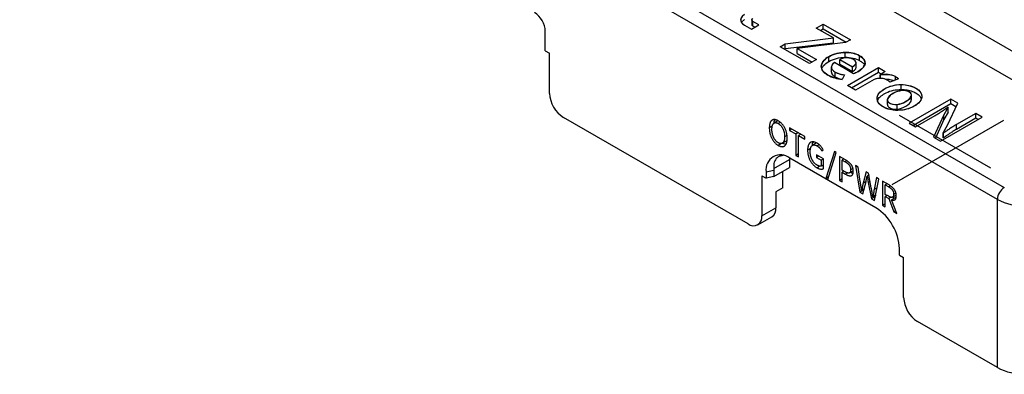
# Model space of a CAD drawing. Header units: millimetres. Extents: x 42 to 240, y 102 to 290.
# Tile 6 of 10: x 162 to 212, y 155 to 173. Entities that reach past the tile are written whole.
import ezdxf

# ---------------------------------------------------------------- set-up
doc = ezdxf.new("R2010")
doc.units = ezdxf.units.MM

msp = doc.modelspace()

# ---------------------------------------------------------------- linework, layer by layer
at = {"color": 7, "linetype": 'Continuous', "lineweight": 25}
for p, q in [((167.7812, 197.8742), (219.6828, 167.912)), ((218.41, 167.1772), (166.5084, 197.1394)), ((162.6193, 193.6697), (212.3996, 164.9321)), ((212.0461, 164.3197), (162.2658, 193.0573)), ((199.165, 173.4945), (199.0147, 173.357)), ((199.5485, 173.4734), (199.5485, 173.2284)), ((199.165, 173.2073), (199.5248, 172.9996)), ((199.5248, 172.9996), (199.9082, 173.221)), ((199.9082, 173.221), (199.6033, 173.397)), ((199.6033, 173.152), (199.6033, 173.397)), ((199.6961, 173.0985), (199.6033, 173.152)), ((202.8255, 173.0575), (203.1726, 173.2579)), ((203.706, 172.5492), (202.8255, 173.0575)), ((203.0376, 172.935), (203.1726, 173.0129)), ((203.1726, 173.2579), (204.564, 172.4546)), ((203.1726, 173.0129), (203.1726, 173.2579)), ((203.1726, 173.0129), (204.3518, 172.3322)), ((189.0298, 171.8934), (189.0298, 172.8872)), ((201.2422, 172.251), (203.706, 172.5492)), ((203.706, 172.3042), (203.706, 172.5492)), ((200.991, 172.106), (201.2422, 172.251)), ((202.4868, 171.2425), (200.991, 172.106)), ((201.2031, 171.9835), (201.2422, 172.006)), ((201.2422, 172.006), (203.706, 172.3042)), ((201.2422, 172.006), (201.2422, 172.251)), ((204.3156, 172.3113), (201.8546, 172.0115)), ((201.8546, 172.0115), (202.8367, 171.4445)), ((201.8546, 171.7665), (201.8546, 172.0115)), ((204.564, 172.4546), (204.3156, 172.3113)), ((189.0298, 171.891), (189.2419, 171.7685)), ((189.2419, 169.7272), (189.2419, 171.7685)), ((201.8546, 171.7665), (202.6246, 171.322)), ((203.4605, 171.3446), (203.4605, 171.5895)), ((204.2959, 171.5661), (204.2959, 171.8111)), ((205.0296, 171.4), (205.0296, 171.6449)), ((202.8367, 171.4445), (202.4868, 171.2425)), ((203.589, 171.0564), (203.589, 170.8115)), ((204.7248, 170.7293), (203.7512, 171.2914)), ((204.0193, 171.4527), (204.6628, 171.0812)), ((204.0193, 171.2077), (204.0193, 171.4527)), ((204.0193, 171.2077), (204.6628, 170.8362)), ((204.4116, 170.1313), (205.992, 171.0437)), ((204.6628, 170.8362), (204.6628, 171.0812)), ((204.8514, 171.0455), (204.8514, 171.2905)), ((205.992, 171.0437), (206.3307, 170.8482)), ((205.992, 170.7988), (205.992, 171.0437)), ((203.7935, 170.5658), (203.7935, 170.8107)), ((204.2592, 170.669), (204.1463, 170.4409)), ((204.6237, 170.0089), (205.992, 170.7988)), ((205.992, 170.7988), (206.1399, 170.7134)), ((206.3307, 170.8482), (206.0795, 170.6706)), ((206.0795, 170.6706), (206.0908, 170.6641)), ((206.0795, 170.4833), (206.0795, 170.6706)), ((206.0908, 170.4841), (206.0908, 170.6641)), ((207.0109, 170.4621), (206.579, 170.2975)), ((204.8236, 169.8935), (204.4116, 170.1313)), ((205.7662, 170.4376), (204.8236, 169.8935)), ((207.1435, 169.9288), (207.1435, 170.1737)), ((207.6628, 169.3324), (207.6628, 169.5774)), ((207.6728, 169.3884), (207.6728, 169.6334)), ((206.4431, 169.3992), (206.4431, 169.1542)), ((206.9487, 168.9202), (206.9487, 169.1652)), ((209.682, 169.4322), (207.5607, 168.2076)), ((207.6628, 169.3324), (207.6661, 169.3886)), ((209.682, 169.1872), (207.7729, 168.0851)), ((209.5454, 169.0181), (209.3285, 168.631)), ((209.5035, 168.098), (210.028, 169.2325)), ((209.5303, 169.0263), (209.5454, 169.0181)), ((209.5454, 168.7732), (209.5454, 169.0181)), ((210.028, 169.2325), (209.682, 169.4322)), ((209.682, 169.1872), (209.682, 169.4322)), ((209.9386, 169.0391), (209.682, 169.1872)), ((199.3535, 163.0733), (189.949, 168.5024)), ((207.8801, 168.0232), (208.8802, 168.6006)), ((209.3285, 168.631), (208.7982, 167.4932)), ((209.1441, 167.2935), (211.2654, 168.5181)), ((209.5454, 168.7732), (209.3285, 168.3861)), ((209.3285, 168.3861), (209.3285, 168.631)), ((210.9461, 168.7025), (209.9572, 168.1317)), ((210.9461, 168.4575), (209.9572, 167.8867)), ((211.2654, 168.5181), (210.9461, 168.7025)), ((210.9461, 168.4575), (210.9461, 168.7025)), ((211.0533, 168.3956), (210.9461, 168.4575)), ((200.5846, 168.053), (200.4334, 167.9657)), ((200.8928, 168.3368), (200.6807, 168.2144)), ((200.9894, 168.2475), (200.89, 168.19)), ((202.247, 167.5265), (201.4694, 167.9754)), ((201.4694, 167.9754), (201.4694, 167.8405)), ((207.5607, 168.2076), (207.8801, 168.0232)), ((209.3285, 168.3861), (208.8882, 167.4412)), ((209.2807, 167.7076), (209.5035, 168.098)), ((209.9572, 167.8867), (209.9572, 168.1317)), ((201.3297, 167.5826), (201.2133, 167.5154)), ((201.5862, 167.908), (201.4694, 167.8405)), ((201.4694, 167.8405), (201.7918, 167.6544)), ((201.9086, 167.7218), (201.7918, 167.6544)), ((201.7918, 167.6544), (201.7918, 166.5659)), ((202.0414, 167.6452), (201.9246, 167.5777)), ((201.9246, 166.4893), (201.9246, 167.5777)), ((201.9246, 167.5777), (202.247, 167.3916)), ((202.0039, 167.6668), (202.0039, 167.6235)), ((202.247, 167.3916), (202.247, 167.5265)), ((208.7982, 167.4932), (209.1441, 167.2935)), ((209.295, 167.6994), (209.2807, 167.7076)), ((209.2807, 167.4626), (209.2807, 167.7076)), ((209.295, 167.4544), (209.2807, 167.4626)), ((209.295, 167.4544), (209.295, 167.6994)), ((200.89, 167.2076), (200.89, 167.2078)), ((201.0597, 167.1699), (200.89, 167.072)), ((200.89, 167.072), (200.89, 167.072)), ((201.0959, 167.1854), (201.308, 167.3078)), ((201.1021, 167.1945), (201.2825, 167.1411)), ((202.8443, 167.1987), (202.6322, 167.0762)), ((202.9729, 167.1034), (202.8726, 167.0455)), ((201.9246, 166.6426), (201.7918, 166.5659)), ((201.7918, 166.5659), (201.9246, 166.4893)), ((202.5369, 166.9217), (202.3833, 166.833)), ((203.1886, 166.3928), (202.8419, 166.593)), ((202.8419, 166.593), (202.8419, 166.4581)), ((202.9588, 166.5255), (202.8419, 166.4581)), ((202.8419, 166.4581), (203.0693, 166.3268)), ((203.1044, 166.7964), (203.1746, 166.8547)), ((203.75, 166.769), (203.3126, 165.393)), ((203.4103, 165.3366), (203.8463, 166.7134)), ((203.8463, 166.7134), (203.75, 166.769)), ((204.3109, 166.3363), (204.0106, 166.5099)), ((204.0106, 166.5099), (204.0106, 165.285)), ((200.6667, 165.8975), (201.4606, 166.3559)), ((201.4627, 166.4282), (201.4606, 166.3559)), ((201.4606, 166.3559), (201.4606, 165.9394)), ((205.8589, 163.8905), (201.4748, 166.4213)), ((203.0104, 166.0205), (202.8609, 165.9342)), ((203.0106, 166.0205), (202.861, 165.9342)), ((203.1861, 166.3943), (203.0693, 166.3268)), ((203.0693, 166.3268), (203.0693, 166.0188)), ((203.1885, 166.0876), (203.0693, 166.0188)), ((203.111, 166.0428), (203.1885, 166.0146)), ((203.1884, 165.8873), (203.1886, 166.3928)), ((204.2357, 166.3797), (204.1434, 166.3264)), ((204.1434, 166.3264), (204.2951, 166.2389)), ((204.1434, 165.8121), (204.1434, 166.3264)), ((204.2227, 166.3872), (204.2227, 166.3722)), ((204.9563, 165.9639), (204.8175, 166.0441)), ((204.8175, 166.0441), (205.0432, 164.689)), ((205.0677, 165.2314), (204.9563, 165.9639)), ((200.0606, 165.523), (200.2727, 165.4005)), ((200.0606, 165.523), (200.0606, 163.4817)), ((200.2727, 165.7272), (200.6728, 165.8112)), ((200.2727, 165.7272), (200.2727, 165.4005)), ((200.6728, 165.4846), (200.2727, 165.4005)), ((200.6728, 165.4846), (201.4606, 165.9394)), ((200.6728, 165.8112), (200.6728, 165.4846)), ((201.1213, 164.9105), (201.1213, 165.7435)), ((202.8609, 165.9342), (202.861, 165.9342)), ((203.454, 165.4746), (203.3126, 165.393)), ((204.3008, 165.7212), (204.1434, 165.8121)), ((204.2359, 165.7587), (204.1434, 165.7053)), ((204.1434, 165.2084), (204.1434, 165.7053)), ((204.1434, 165.7053), (204.3182, 165.6044)), ((204.2227, 165.7663), (204.2227, 165.7511)), ((204.5185, 165.671), (204.7054, 165.7789)), ((204.6901, 165.8968), (204.5752, 165.8304)), ((205.3586, 165.7317), (205.2124, 165.148)), ((205.4801, 165.6615), (205.3586, 165.7317)), ((205.5019, 165.551), (205.4133, 165.4999)), ((205.4133, 165.4999), (205.4193, 165.4967)), ((205.5031, 165.545), (205.4193, 165.4967)), ((205.6289, 164.9074), (205.4801, 165.6615)), ((205.4988, 165.5669), (205.4936, 165.5462)), ((203.3126, 165.393), (203.4103, 165.3366)), ((204.1434, 165.3617), (204.0106, 165.285)), ((204.0106, 165.285), (204.1434, 165.2084)), ((205.2023, 164.5971), (205.36, 165.2406)), ((205.3579, 165.232), (205.2124, 165.148)), ((205.5641, 165.2359), (205.4713, 165.1823)), ((205.4713, 165.1823), (205.632, 164.349)), ((205.8837, 165.4285), (205.7723, 164.8248)), ((205.7926, 164.2563), (206.0126, 165.3541)), ((206.0126, 165.3541), (205.8837, 165.4285)), ((206.5318, 165.0542), (206.2025, 165.2445)), ((206.2025, 165.2445), (206.2025, 164.0197)), ((206.4276, 165.1144), (206.3353, 165.0611)), ((206.3353, 164.5777), (206.3353, 165.0611)), ((206.3353, 165.0611), (206.5119, 164.9592)), ((206.4147, 165.1219), (206.4147, 165.1069)), ((201.1213, 164.9105), (200.7677, 164.7064)), ((200.7677, 164.7064), (200.7677, 163.8899)), ((205.2547, 164.8111), (205.0432, 164.689)), ((205.0432, 164.689), (205.2023, 164.5971)), ((205.1356, 164.789), (205.13, 164.7922)), ((205.2681, 164.8655), (205.1356, 164.789)), ((205.2482, 164.854), (205.2551, 164.8126)), ((205.8346, 164.466), (205.632, 164.349)), ((205.7115, 164.4565), (205.7043, 164.4606)), ((205.8486, 164.5356), (205.7115, 164.4565)), ((205.8334, 164.5269), (205.84, 164.4929)), ((206.5118, 164.4759), (206.3353, 164.5777)), ((206.4278, 164.5244), (206.3353, 164.471)), ((206.3353, 163.943), (206.3353, 164.471)), ((206.3353, 164.471), (206.5248, 164.3616)), ((206.4147, 164.5319), (206.4147, 164.5168)), ((206.7134, 164.4339), (206.8961, 164.5394)), ((206.7483, 164.4541), (206.7814, 164.3665)), ((206.8807, 164.6445), (206.7671, 164.5789)), ((205.632, 164.349), (205.7926, 164.2563)), ((206.3353, 164.0963), (206.2025, 164.0197)), ((206.2025, 164.0197), (206.3353, 163.943)), ((206.6464, 164.4318), (206.5248, 164.3616)), ((206.5248, 164.3616), (206.7803, 163.6861)), ((206.8733, 164.4196), (206.6611, 164.2971)), ((206.9321, 163.5985), (206.6611, 164.2971)), ((212.0461, 155.7461), (212.0461, 164.3197)), ((200.0606, 163.4817), (200.7677, 163.8899)), ((206.8765, 163.7417), (206.7803, 163.6861)), ((206.7803, 163.6861), (206.9321, 163.5985)), ((199.8535, 163.0238), (200.5606, 163.432)), ((207.061, 161.4818), (207.061, 161.8084)), ((207.061, 161.4818), (207.2731, 161.3593)), ((207.2731, 159.318), (207.2731, 161.3593)), ((212.0461, 155.7461), (207.9802, 158.0932))]:
    msp.add_line(p, q, dxfattribs=at)
at = {"color": 7, "linetype": 'Continuous'}
for p, q in [((199.165, 173.2073), (199.5248, 172.9996)), ((199.5248, 172.9996), (199.9082, 173.221)), ((199.9082, 173.221), (199.6033, 173.397)), ((202.8255, 173.0575), (203.1726, 173.2579)), ((203.706, 172.5492), (202.8255, 173.0575)), ((203.1726, 173.2579), (204.564, 172.4546)), ((201.2422, 172.251), (203.706, 172.5492)), ((200.991, 172.106), (201.2422, 172.251)), ((202.4868, 171.2425), (200.991, 172.106)), ((204.3156, 172.3113), (201.8546, 172.0115)), ((201.8546, 172.0115), (202.8367, 171.4445)), ((204.564, 172.4546), (204.3156, 172.3113)), ((202.8367, 171.4445), (202.4868, 171.2425)), ((204.7248, 170.7293), (203.7512, 171.2914)), ((204.0193, 171.4527), (204.6628, 171.0812)), ((204.4116, 170.1313), (205.992, 171.0437)), ((205.992, 171.0437), (206.3307, 170.8482)), ((204.2592, 170.669), (204.1463, 170.4409)), ((206.3307, 170.8482), (206.0795, 170.6706)), ((206.0795, 170.6706), (206.0908, 170.6641)), ((207.0109, 170.4621), (206.579, 170.2975)), ((204.8236, 169.8935), (204.4116, 170.1313)), ((205.7662, 170.4376), (204.8236, 169.8935)), ((207.0431, 168.6122), (211.6958, 165.9262)), ((212.3585, 168.3454), (206.6678, 165.0602))]:
    msp.add_line(p, q, dxfattribs=at)
at = {"color": 8, "linetype": 'Continuous', "lineweight": 25}
for p, q in [((206.8585, 170.404), (206.8585, 170.5892)), ((204.3831, 166.2896), (204.2951, 166.2389)), ((204.438, 165.6735), (204.3182, 165.6044)), ((206.5996, 165.0098), (206.5119, 164.9592)), ((205.9241, 164.9124), (205.7723, 164.8248))]:
    msp.add_line(p, q, dxfattribs=at)
at = {"color": 7, "linetype": 'Continuous', "flags": 128}
for points in [[(199.1649, 173.7395), (199.049, 173.6488), (198.9863, 173.5462), (198.9768, 173.4387), (199.0067, 173.3556), (199.0694, 173.2773), (199.165, 173.2073)], [(199.6033, 173.397), (199.5591, 173.4375), (199.5493, 173.4833), (199.5657, 173.5186), (199.6033, 173.5497)], [(203.7512, 171.2914), (203.6481, 171.1964), (203.5959, 171.1039), (203.5947, 171.0138), (203.6295, 170.9446), (203.6958, 170.877), (203.7935, 170.8107)], [(204.6627, 171.0812), (204.7708, 171.1556), (204.8336, 171.2279), (204.8511, 171.2983), (204.8138, 171.3785), (204.7136, 171.4559)], [(203.7935, 170.8107), (203.818, 170.7971), (203.8435, 170.7841), (203.8699, 170.7717), (203.8972, 170.7599), (203.9255, 170.7487), (203.9547, 170.738), (203.9848, 170.728), (204.0158, 170.7185), (204.0478, 170.7097), (204.0807, 170.7014), (204.1146, 170.6937), (204.1493, 170.6867), (204.185, 170.6802), (204.2216, 170.6743), (204.2592, 170.669)], [(204.9337, 170.827), (204.807, 170.761), (204.7248, 170.7293)], [(206.8584, 170.5892), (206.9577, 170.5196), (207.0109, 170.4621)], [(205.9186, 169.4666), (205.9386, 169.5844), (205.9959, 169.697), (206.0906, 169.8044), (206.2228, 169.9065), (206.3895, 170.0018), (206.6262, 170.0967), (206.8776, 170.154), (207.1435, 170.1737)], [(206.579, 170.2975), (206.5092, 170.3615), (206.4408, 170.4067)], [(207.1435, 170.1737), (207.376, 170.1603), (207.5899, 170.1183), (207.7853, 170.0477), (207.9592, 169.9501), (208.0935, 169.8333), (208.1735, 169.7047), (208.199, 169.5644)], [(206.9741, 168.8573), (206.7405, 168.8713), (206.5263, 168.9135), (206.3316, 168.9837), (206.159, 169.0805), (206.0255, 169.1969), (205.9453, 169.3256), (205.9186, 169.4666)], [(208.199, 169.5644), (208.1788, 169.4464), (208.1206, 169.3333), (208.0244, 169.2251), (207.8903, 169.1219), (207.7238, 169.0267), (207.4894, 168.9332), (207.2396, 168.8767), (206.9741, 168.8573)], [(207.6628, 169.5774), (207.6721, 169.6473), (207.6496, 169.7111), (207.5953, 169.7688), (207.511, 169.8192), (207.4077, 169.8544), (207.2927, 169.8694), (207.1661, 169.8642)], [(206.452, 169.452), (206.444, 169.3828), (206.4674, 169.3196), (206.5223, 169.2622), (206.6066, 169.2118), (206.7095, 169.1763), (206.8235, 169.1608), (206.9487, 169.1652)]]:
    msp.add_lwpolyline(points, dxfattribs=at)
at = {"color": 7, "linetype": 'Continuous', "lineweight": 25}
for centre, radius, start, end in [((187.8169, 172.832), 1.2141, 2.60548, 57.39452), ((190.7771, 169.797), 1.5368, 182.60548, 237.39452), ((201.0056, 165.846), 0.7424, 50.79671, 189.21404), ((212.8137, 164.2848), 0.7684, 122.60548, 177.39452), ((213.4603, 167.0342), 3.0607, 242.48054, 297.51946), ((199.6295, 163.4117), 0.4367, 230.79671, 9.21404), ((200.292, 163.8293), 0.4795, 304.05635, 7.25583), ((204.4511, 161.6896), 2.6126, 2.60548, 57.39452), ((208.8083, 159.3878), 1.5368, 182.60548, 237.39452), ((213.4603, 158.4605), 3.0607, 242.48054, 297.51946)]:
    msp.add_arc(centre, radius, start, end, dxfattribs=at)
at = {"color": 7, "linetype": 'Continuous'}
for centre, radius, start, end in [((203.6967, 171.0148), 0.6214, 112.34824, 171.44391), ((204.303, 170.0986), 1.7125, 90.23853, 119.47077), ((204.3983, 170.6116), 0.9225, 89.70478, 114.26172), ((204.3634, 170.4061), 1.4066, 61.72655, 92.75159), ((204.4105, 170.9081), 0.6261, 61.04718, 90.67509), ((204.8914, 171.2505), 0.4179, 358.00315, 70.68287), ((203.6167, 171.1579), 0.5368, 185.41812, 248.29073), ((204.6539, 171.4606), 0.6926, 293.82745, 341.07729), ((204.2929, 172.2535), 1.8185, 241.24587, 265.37369), ((206.0644, 169.5704), 0.917, 65.77094, 108.97458), ((206.3672, 169.5267), 1.1705, 65.18701, 103.66003), ((207.2151, 168.9547), 0.9108, 93.08646, 146.90928), ((206.8991, 170.0757), 0.9118, 273.11927, 326.87493)]:
    msp.add_arc(centre, radius, start, end, dxfattribs=at)
at = {"color": 7, "linetype": 'Continuous', "lineweight": 25}
for points in [[(199.165, 173.7395), (198.9104, 173.5925), (198.9104, 173.3542), (199.165, 173.2073)], [(199.6033, 173.397), (199.5303, 173.4392), (199.5303, 173.5076), (199.6033, 173.5497)], [(203.0823, 171.1073), (203.0804, 171.2821), (203.2065, 171.4429), (203.4605, 171.5895)], [(203.4605, 171.5895), (203.7069, 171.7318), (203.9854, 171.8057), (204.2959, 171.8111)], [(203.4605, 171.3446), (203.7069, 171.4868), (203.9854, 171.5607), (204.2959, 171.5661)], [(204.4031, 171.5341), (204.2732, 171.5352), (204.1453, 171.5081), (204.0193, 171.4527)], [(204.2959, 171.8111), (204.5874, 171.8144), (204.8321, 171.759), (205.0296, 171.6449)], [(204.2959, 171.5661), (204.5874, 171.5694), (204.8321, 171.514), (205.0296, 171.4)], [(204.7136, 171.4559), (204.627, 171.5059), (204.5235, 171.5319), (204.4031, 171.5341)], [(205.0296, 171.6449), (205.2403, 171.5233), (205.3335, 171.3869), (205.3091, 171.236)], [(203.4181, 170.6592), (203.1924, 170.7896), (203.0804, 170.9389), (203.0823, 171.1073)], [(203.7512, 171.2914), (203.5216, 171.1197), (203.5357, 170.9596), (203.7935, 170.8107)], [(204.6628, 171.0812), (204.896, 171.2159), (204.913, 171.3408), (204.7136, 171.4559)], [(205.3091, 171.236), (205.2846, 171.0937), (205.1595, 170.9574), (204.9337, 170.827)], [(204.1463, 170.4409), (203.8603, 170.4713), (203.6175, 170.5441), (203.4181, 170.6592)], [(203.7935, 170.8107), (203.9139, 170.7412), (204.0691, 170.694), (204.2592, 170.669)], [(204.9337, 170.827), (204.8509, 170.7792), (204.7812, 170.7467), (204.7248, 170.7293)], [(206.4408, 170.4067), (206.2789, 170.5001), (206.0541, 170.5104), (205.7662, 170.4376)], [(206.0908, 170.6641), (206.4219, 170.7184), (206.6778, 170.6934), (206.8585, 170.5892)], [(206.8585, 170.5892), (206.928, 170.549), (206.9788, 170.5066), (207.0109, 170.4621)], [(206.579, 170.2975), (206.5433, 170.3377), (206.4972, 170.3741), (206.4408, 170.4067)], [(200.6667, 165.8975), (200.6708, 165.8699), (200.6728, 165.8411), (200.6728, 165.8112)]]:
    msp.add_open_spline(points, degree=3, dxfattribs=at)
for points, knots in [([(199.6033, 173.152), (199.5854, 173.1649), (199.5538, 173.1874), (199.5521, 173.2162), (199.5514, 173.2286)], [0, 0, 0, 0, 0.56783146, 1, 1, 1, 1]), ([(203.1122, 171.008), (203.1375, 171.0541), (203.2073, 171.1809), (203.362, 171.2809), (203.4605, 171.3446)], [0, 0, 0, 0, 0.3636437, 1, 1, 1, 1]), ([(204.6628, 170.8362), (204.7005, 170.8601), (204.7698, 170.9038), (204.8395, 170.9761), (204.8463, 171.0245), (204.8492, 171.0457)], [0, 0, 0, 0, 0.4021423, 0.7374071, 1, 1, 1, 1]), ([(205.0296, 171.4), (205.0804, 171.3658), (205.1777, 171.3004), (205.2661, 171.2213), (205.2738, 171.1779), (205.2741, 171.1759)], [0, 0, 0, 0, 0.5103065, 0.977956, 1, 1, 1, 1]), ([(203.5953, 170.8115), (203.5941, 170.7972), (203.5896, 170.7463), (203.6554, 170.6565), (203.7453, 170.5974), (203.7935, 170.5658)], [0, 0, 0, 0, 0.1528975, 0.5459517, 1, 1, 1, 1]), ([(203.7935, 170.5658), (203.8036, 170.5602), (203.8703, 170.523), (203.9857, 170.4751), (204.1051, 170.4541), (204.149, 170.4463)], [0, 0, 0, 0, 0.1011592, 0.6699829, 1, 1, 1, 1]), ([(205.9186, 169.4666), (205.9205, 169.6458), (206.0466, 169.8077), (206.2968, 169.9521), (206.5508, 170.0988), (206.833, 170.1726), (207.1435, 170.1737)], [0, 0, 0, 0, 1, 1, 1, 2, 2, 2, 2]), ([(206.3423, 170.4452), (206.3453, 170.4455), (206.4223, 170.4537), (206.5571, 170.4414), (206.7062, 170.4141), (206.767, 170.3851), (206.7856, 170.3763)], [0, 0, 0, 0, 0.0193887, 0.4995638, 0.846635, 1, 1, 1, 1]), ([(207.1435, 170.1737), (207.4313, 170.1748), (207.6797, 170.1151), (208.0974, 169.8739), (208.2009, 169.7306), (208.199, 169.5644)], [2, 2, 2, 2, 3, 3, 4, 4, 4, 4]), ([(206.9741, 168.8573), (206.6843, 168.8573), (206.436, 168.917), (206.2291, 169.0365), (206.0221, 169.156), (205.9186, 169.2993), (205.9186, 169.4666)], [6, 6, 6, 6, 7, 7, 7, 8, 8, 8, 8]), ([(205.9535, 169.3465), (205.9585, 169.3696), (205.9778, 169.4594), (206.1292, 169.6049), (206.3871, 169.7681), (206.7329, 169.9018), (207.0092, 169.92), (207.1435, 169.9288)], [0, 0, 0, 0, 0.0718314, 0.2794735, 0.5080106, 0.7608363, 1, 1, 1, 1]), ([(207.1661, 169.8642), (207.0212, 169.8479), (206.8725, 169.7957), (206.7201, 169.7077), (206.5696, 169.6208), (206.4802, 169.5356), (206.452, 169.452)], [4, 4, 4, 4, 5, 5, 5, 6, 6, 6, 6]), ([(206.9487, 169.1652), (207.0936, 169.1815), (207.2413, 169.2331), (207.3918, 169.32), (207.5442, 169.408), (207.6345, 169.4938), (207.6628, 169.5774)], [0, 0, 0, 0, 1, 1, 1, 2, 2, 2, 2]), ([(208.199, 169.5644), (208.1971, 169.3852), (208.0692, 169.2222), (207.8152, 169.0756), (207.5649, 168.9311), (207.2846, 168.8584), (206.9741, 168.8573)], [4, 4, 4, 4, 5, 5, 5, 6, 6, 6, 6]), ([(207.1435, 169.9288), (207.2469, 169.9246), (207.4517, 169.9162), (207.737, 169.8342), (207.9758, 169.7052), (208.1388, 169.5675), (208.1585, 169.4698), (208.1642, 169.4414)], [0, 0, 0, 0, 0.2145789, 0.4246665, 0.6472034, 0.8974121, 1, 1, 1, 1]), ([(207.6628, 169.5774), (207.6929, 169.6643), (207.6552, 169.7382), (207.5499, 169.799), (207.4445, 169.8598), (207.3166, 169.8815), (207.1661, 169.8642)], [2, 2, 2, 2, 3, 3, 3, 4, 4, 4, 4]), ([(206.452, 169.452), (206.4238, 169.3661), (206.4623, 169.2928), (206.5677, 169.232), (206.6731, 169.1712), (206.8001, 169.1489), (206.9487, 169.1652)], [6, 6, 6, 6, 7, 7, 7, 8, 8, 8, 8]), ([(206.4499, 169.1541), (206.4482, 169.1414), (206.4428, 169.0999), (206.4965, 169.0308), (206.6038, 168.9606), (206.7645, 168.9106), (206.8866, 168.917), (206.9487, 168.9202)], [0, 0, 0, 0, 0.0896513, 0.2920292, 0.5091997, 0.7501553, 1, 1, 1, 1]), ([(206.9487, 168.9202), (207.0936, 168.9365), (207.2413, 168.9881), (207.3918, 169.075), (207.5442, 169.163), (207.6345, 169.2488), (207.6628, 169.3324)], [0, 0, 0, 0, 1, 1, 1, 2, 2, 2, 2]), ([(208.8802, 168.6006), (208.9374, 168.6348), (209.0525, 168.7038), (209.2158, 168.8118), (209.3748, 168.9197), (209.4791, 168.9912), (209.5303, 169.0263)], [0, 0, 0, 0, 0.2515545, 0.5058416, 0.7574129, 1, 1, 1, 1]), ([(200.89, 168.3257), (200.8731, 168.3348), (200.84, 168.3525), (200.7918, 168.372), (200.7463, 168.3849), (200.7032, 168.3917), (200.6631, 168.3909), (200.6254, 168.3843), (200.5906, 168.3705), (200.5585, 168.3506), (200.5296, 168.3241), (200.5043, 168.2915), (200.4832, 168.2521), (200.4654, 168.2071), (200.4516, 168.1558), (200.4417, 168.0982), (200.435, 168.0348), (200.4339, 167.9891), (200.4334, 167.9657)], [0, 0, 0, 0, 0.0636917, 0.1245255, 0.1833461, 0.2404565, 0.2967533, 0.3529658, 0.4097307, 0.4679617, 0.5270287, 0.5872273, 0.6489601, 0.7128346, 0.7792848, 0.8490575, 0.9226133, 1, 1, 1, 1]), ([(200.4334, 167.9657), (200.4339, 167.9417), (200.435, 167.8947), (200.4417, 167.8234), (200.4516, 167.754), (200.4654, 167.6864), (200.4831, 167.6205), (200.5044, 167.5562), (200.5296, 167.4938), (200.5585, 167.4333), (200.5905, 167.3755), (200.6255, 167.3211), (200.663, 167.2701), (200.7033, 167.2229), (200.7462, 167.1794), (200.7918, 167.1396), (200.84, 167.103), (200.8731, 167.0825), (200.89, 167.072)], [0, 0, 0, 0, 0.0770136, 0.1504758, 0.2201703, 0.2868072, 0.3508666, 0.4125387, 0.4731186, 0.5325258, 0.5910463, 0.6478759, 0.7042541, 0.7603993, 0.8174185, 0.8760209, 0.9366007, 1, 1, 1, 1]), ([(200.5664, 167.8889), (200.5668, 167.9072), (200.5675, 167.943), (200.5719, 167.9931), (200.5791, 168.0384), (200.5885, 168.0794), (200.6011, 168.1153), (200.6158, 168.147), (200.6336, 168.1737), (200.6539, 168.1956), (200.6764, 168.2129), (200.7012, 168.225), (200.7278, 168.2321), (200.7565, 168.2341), (200.7871, 168.2309), (200.8196, 168.2224), (200.8541, 168.2093), (200.8778, 168.1966), (200.89, 168.19)], [0, 0, 0, 0, 0.0804911, 0.1570739, 0.2293761, 0.298388, 0.363927, 0.4270256, 0.4877231, 0.547264, 0.604797, 0.6607292, 0.7155327, 0.7702595, 0.8249243, 0.8810899, 0.9391279, 1, 1, 1, 1]), ([(200.708, 168.3808), (200.6903, 168.3493), (200.6623, 168.2994), (200.6584, 168.2286), (200.657, 168.2025)], [0, 0, 0, 0, 0.6315071, 1, 1, 1, 1]), ([(201.3461, 167.4388), (201.3456, 167.4628), (201.3445, 167.5097), (201.3381, 167.5807), (201.3282, 167.6497), (201.3143, 167.717), (201.2966, 167.7825), (201.2755, 167.8463), (201.2501, 167.9081), (201.2213, 167.9679), (201.1892, 168.025), (201.1544, 168.0788), (201.1168, 168.1292), (201.0766, 168.176), (201.0336, 168.219), (200.9881, 168.2587), (200.9399, 168.2949), (200.9069, 168.3152), (200.89, 168.3257)], [0, 0, 0, 0, 0.0774075, 0.1509543, 0.2207459, 0.287214, 0.3511058, 0.4128552, 0.47307, 0.5321529, 0.5903997, 0.6471799, 0.7031872, 0.7597343, 0.8168602, 0.8754409, 0.9362912, 1, 1, 1, 1]), ([(200.89, 168.19), (200.902, 168.1826), (200.9255, 168.1681), (200.9598, 168.1415), (200.9922, 168.1124), (201.0228, 168.0804), (201.0513, 168.0453), (201.078, 168.0074), (201.1027, 167.9667), (201.1254, 167.9235), (201.1457, 167.8781), (201.1635, 167.8308), (201.1785, 167.782), (201.191, 167.7316), (201.2005, 167.6797), (201.2077, 167.626), (201.212, 167.5709), (201.2129, 167.5342), (201.2133, 167.5154)], [0, 0, 0, 0, 0.0602292, 0.1179768, 0.174197, 0.228915, 0.2833884, 0.3382451, 0.3942317, 0.452051, 0.5116498, 0.5724063, 0.6357061, 0.7013088, 0.7703879, 0.8427603, 0.9194176, 1, 1, 1, 1]), ([(209.9572, 168.1317), (209.8991, 168.0971), (209.7818, 168.0272), (209.6154, 167.9173), (209.4531, 167.8076), (209.3469, 167.7349), (209.295, 167.6994)], [0, 0, 0, 0, 0.2502615, 0.5056951, 0.7584513, 1, 1, 1, 1]), ([(200.89, 167.2078), (200.8778, 167.2153), (200.8541, 167.23), (200.8196, 167.257), (200.7871, 167.2866), (200.7565, 167.3192), (200.7277, 167.3545), (200.7012, 167.3932), (200.6764, 167.4345), (200.6539, 167.4785), (200.6336, 167.5246), (200.6159, 167.5725), (200.6011, 167.6217), (200.5886, 167.6726), (200.5791, 167.7248), (200.5719, 167.7785), (200.5674, 167.8337), (200.5668, 167.8702), (200.5664, 167.8889)], [0, 0, 0, 0, 0.0605096, 0.1182421, 0.1742477, 0.2288385, 0.2833936, 0.3384777, 0.3947751, 0.4527446, 0.5127743, 0.5740088, 0.637354, 0.7031451, 0.7720641, 0.8442576, 0.9200132, 1, 1, 1, 1]), ([(201.2133, 167.5154), (201.2129, 167.4972), (201.212, 167.4616), (201.2076, 167.4115), (201.2005, 167.366), (201.191, 167.3248), (201.1785, 167.2883), (201.1634, 167.2564), (201.1457, 167.229), (201.1254, 167.2063), (201.1027, 167.1885), (201.078, 167.1757), (201.0515, 167.1676), (201.0228, 167.1655), (200.9923, 167.1681), (200.9598, 167.176), (200.9255, 167.1888), (200.902, 167.2013), (200.89, 167.2076)], [0, 0, 0, 0, 0.0800771, 0.155906, 0.2281693, 0.297155, 0.3630096, 0.4265537, 0.4878474, 0.5479351, 0.6061864, 0.6625382, 0.7176756, 0.7719797, 0.8266233, 0.882683, 0.940127, 1, 1, 1, 1]), ([(209.9572, 167.8867), (209.8991, 167.8521), (209.7818, 167.7823), (209.6154, 167.6723), (209.4531, 167.5626), (209.3469, 167.4899), (209.295, 167.4544)], [0, 0, 0, 0, 0.2502615, 0.5056951, 0.7584513, 1, 1, 1, 1]), ([(200.89, 167.072), (200.9069, 167.063), (200.94, 167.0453), (200.9881, 167.0262), (201.0336, 167.0135), (201.0765, 167.0075), (201.1169, 167.0079), (201.1543, 167.0159), (201.1893, 167.0299), (201.2213, 167.0507), (201.2501, 167.0778), (201.2754, 167.1111), (201.2967, 167.1508), (201.3143, 167.1963), (201.3281, 167.248), (201.3381, 167.3059), (201.3445, 167.3697), (201.3456, 167.4154), (201.3461, 167.4388)], [0, 0, 0, 0, 0.0634029, 0.1239997, 0.1823644, 0.2393996, 0.2957942, 0.3519706, 0.4088161, 0.4673531, 0.526777, 0.5873739, 0.6490634, 0.7131408, 0.7797964, 0.8495106, 0.9229648, 1, 1, 1, 1]), ([(202.8697, 167.1828), (202.852, 167.1923), (202.8174, 167.211), (202.7669, 167.2318), (202.719, 167.2458), (202.6736, 167.2537), (202.6309, 167.2546), (202.5908, 167.2489), (202.5536, 167.2362), (202.5191, 167.2173), (202.4879, 167.1918), (202.4605, 167.1597), (202.4373, 167.1211), (202.4184, 167.0759), (202.4033, 167.0246), (202.3922, 166.9669), (202.3853, 166.9027), (202.3839, 166.8567), (202.3833, 166.833)], [0, 0, 0, 0, 0.0644341, 0.1260775, 0.18578, 0.2440096, 0.3012294, 0.3581246, 0.4157509, 0.474257, 0.5335651, 0.593835, 0.6550496, 0.717879, 0.7835758, 0.8520832, 0.9240765, 1, 1, 1, 1]), ([(202.5163, 166.7616), (202.5167, 166.7799), (202.5175, 166.8156), (202.5224, 166.8655), (202.5301, 166.9107), (202.5407, 166.9511), (202.5544, 166.9866), (202.571, 167.0172), (202.5904, 167.0433), (202.6129, 167.0641), (202.6376, 167.0804), (202.6651, 167.0908), (202.6943, 167.0967), (202.7258, 167.0971), (202.7595, 167.092), (202.7953, 167.0817), (202.8332, 167.0665), (202.8593, 167.0526), (202.8726, 167.0455)], [0, 0, 0, 0, 0.0771722, 0.1506533, 0.2204682, 0.2870382, 0.3508486, 0.4124502, 0.4722795, 0.5316149, 0.5894993, 0.6461521, 0.7024687, 0.7587923, 0.8159007, 0.8746223, 0.935913, 1, 1, 1, 1]), ([(202.6639, 167.2485), (202.6445, 167.219), (202.6167, 167.1766), (202.6122, 167.1133), (202.6109, 167.094)], [0, 0, 0, 0, 0.6941824, 1, 1, 1, 1]), ([(203.1746, 166.8547), (203.1669, 166.8689), (203.1509, 166.8981), (203.1228, 166.9411), (203.0911, 166.9847), (203.062, 167.0209), (203.0367, 167.0497), (203.0162, 167.0706), (202.9947, 167.0911), (202.972, 167.111), (202.948, 167.1302), (202.9229, 167.1484), (202.8967, 167.1664), (202.8788, 167.1773), (202.8697, 167.1828)], [0, 0, 0, 0, 0.1002018, 0.2060194, 0.318009, 0.4375649, 0.5001352, 0.5640536, 0.6298296, 0.6982839, 0.7695194, 0.843189, 0.9201793, 1, 1, 1, 1]), ([(202.8726, 167.0455), (202.8857, 167.0373), (202.911, 167.0216), (202.9472, 166.9944), (202.9802, 166.9651), (203.0099, 166.9334), (203.0367, 166.9004), (203.0615, 166.8668), (203.0843, 166.8322), (203.0977, 166.8083), (203.1044, 166.7964)], [0, 0, 0, 0, 0.15133214, 0.29106498, 0.42179213, 0.54452666, 0.66207051, 0.77611995, 0.88917794, 1, 1, 1, 1]), ([(201.1204, 166.5495), (201.0624, 166.5421), (200.8984, 166.5213), (200.7315, 166.3563), (200.6476, 166.1291), (200.6616, 165.96), (200.6667, 165.8975)], [0, 0, 0, 0, 0.1762996, 0.4985783, 0.8148312, 1, 1, 1, 1]), ([(202.3833, 166.833), (202.3838, 166.8087), (202.3849, 166.7614), (202.3922, 166.6894), (202.4023, 166.6197), (202.4173, 166.5516), (202.4355, 166.4854), (202.4585, 166.421), (202.4846, 166.3583), (202.5153, 166.2981), (202.5489, 166.2404), (202.5854, 166.1859), (202.6248, 166.1348), (202.6668, 166.0875), (202.7116, 166.0436), (202.7589, 166.0032), (202.809, 165.9662), (202.8433, 165.945), (202.8609, 165.9342)], [0, 0, 0, 0, 0.0766321, 0.1492966, 0.218284, 0.2839386, 0.3471492, 0.4082262, 0.4679167, 0.526897, 0.5848752, 0.6419515, 0.6986481, 0.7556823, 0.8135149, 0.8733621, 0.9352519, 1, 1, 1, 1]), ([(202.8741, 166.0622), (202.8601, 166.0708), (202.8327, 166.0876), (202.7929, 166.1172), (202.7556, 166.1491), (202.721, 166.1837), (202.6888, 166.2207), (202.6593, 166.2604), (202.6323, 166.3025), (202.608, 166.347), (202.5866, 166.3935), (202.5679, 166.4417), (202.5517, 166.4914), (202.5392, 166.5426), (202.5287, 166.5954), (202.5218, 166.6496), (202.5173, 166.7055), (202.5166, 166.7426), (202.5163, 166.7616)], [0, 0, 0, 0, 0.0666499, 0.1301941, 0.1904957, 0.2486188, 0.3051809, 0.3606604, 0.416617, 0.4731498, 0.5308021, 0.5897145, 0.6504801, 0.7137369, 0.7796892, 0.8491805, 0.9227367, 1, 1, 1, 1]), ([(203.0693, 166.0188), (203.0634, 166.0168), (203.0516, 166.0128), (203.0314, 166.0107), (203.009, 166.0121), (202.9846, 166.0164), (202.9585, 166.0234), (202.9312, 166.0338), (202.903, 166.0461), (202.8838, 166.0568), (202.8741, 166.0622)], [0, 0, 0, 0, 0.1075995, 0.2180561, 0.3355237, 0.460678, 0.5911895, 0.7234694, 0.859588, 1, 1, 1, 1]), ([(204.2951, 166.2389), (204.3063, 166.2324), (204.3281, 166.2197), (204.3598, 166.1993), (204.3894, 166.178), (204.4169, 166.1567), (204.4422, 166.1347), (204.4652, 166.1119), (204.4861, 166.0886), (204.5051, 166.0649), (204.5218, 166.04), (204.5362, 166.0138), (204.5484, 165.9862), (204.5584, 165.9573), (204.5659, 165.9273), (204.5712, 165.8959), (204.5747, 165.8632), (204.575, 165.8416), (204.5752, 165.8304)], [0, 0, 0, 0, 0.0825621, 0.1606013, 0.23387, 0.3019786, 0.365919, 0.4256433, 0.4819615, 0.5354014, 0.5868054, 0.6382741, 0.6909363, 0.745155, 0.8024199, 0.8637492, 0.9292746, 1, 1, 1, 1]), ([(204.708, 165.7538), (204.7075, 165.7703), (204.7065, 165.8022), (204.7009, 165.8504), (204.6925, 165.8964), (204.6805, 165.9407), (204.6651, 165.9829), (204.6466, 166.0231), (204.6243, 166.0612), (204.599, 166.0973), (204.5709, 166.1314), (204.5407, 166.1646), (204.508, 166.1962), (204.473, 166.2268), (204.4357, 166.2564), (204.3961, 166.2844), (204.3543, 166.3116), (204.3256, 166.3279), (204.3109, 166.3363)], [0, 0, 0, 0, 0.0733537, 0.141069, 0.2044388, 0.2635938, 0.3198399, 0.3740655, 0.4274035, 0.4813357, 0.5369754, 0.5940652, 0.6537576, 0.7162442, 0.7818541, 0.8508285, 0.9234755, 1, 1, 1, 1]), ([(202.861, 165.9342), (202.8787, 165.9245), (202.9132, 165.9057), (202.9634, 165.8848), (203.0105, 165.8697), (203.054, 165.8619), (203.0939, 165.86), (203.1298, 165.8632), (203.1616, 165.8717), (203.1796, 165.8822), (203.1884, 165.8873)], [0, 0, 0, 0, 0.147734, 0.2881579, 0.4219249, 0.5498913, 0.6720883, 0.7871245, 0.8957725, 1, 1, 1, 1]), ([(204.5752, 165.8304), (204.575, 165.8194), (204.5746, 165.798), (204.5717, 165.7684), (204.5665, 165.7425), (204.5591, 165.72), (204.5496, 165.7011), (204.5381, 165.6854), (204.524, 165.6738), (204.5082, 165.6652), (204.4899, 165.6604), (204.4695, 165.659), (204.4468, 165.6611), (204.4219, 165.6664), (204.3948, 165.6752), (204.3655, 165.687), (204.3339, 165.7023), (204.3121, 165.7148), (204.3008, 165.7212)], [0, 0, 0, 0, 0.0701492, 0.1355602, 0.197331, 0.2554869, 0.3111928, 0.3652076, 0.4182851, 0.4710994, 0.5252549, 0.5812081, 0.6408406, 0.7031771, 0.7703438, 0.8417562, 0.9181988, 1, 1, 1, 1]), ([(204.3182, 165.6044), (204.3324, 165.5962), (204.3603, 165.5802), (204.401, 165.5603), (204.4396, 165.5446), (204.4761, 165.5326), (204.5104, 165.525), (204.5425, 165.5212), (204.5723, 165.5219), (204.6, 165.5262), (204.6251, 165.5352), (204.6468, 165.5504), (204.6654, 165.5706), (204.6804, 165.5967), (204.6925, 165.6279), (204.7009, 165.6649), (204.7065, 165.707), (204.7075, 165.7378), (204.708, 165.7538)], [0, 0, 0, 0, 0.0736308, 0.1441972, 0.2112827, 0.2755189, 0.3373514, 0.3967493, 0.4543315, 0.5107682, 0.5661653, 0.6216157, 0.6771456, 0.7348852, 0.7951187, 0.8592442, 0.9269959, 1, 1, 1, 1]), ([(204.5782, 165.7055), (204.6177, 165.6802), (204.6584, 165.6542), (204.693, 165.655), (204.694, 165.655)], [0, 0, 0, 0, 0.972207, 1, 1, 1, 1]), ([(205.36, 165.2406), (205.3643, 165.2635), (205.3728, 165.3082), (205.3865, 165.3734), (205.4002, 165.4367), (205.409, 165.4788), (205.4133, 165.4999)], [0, 0, 0, 0, 0.2616359, 0.5118133, 0.755594, 1, 1, 1, 1]), ([(205.4193, 165.4967), (205.4278, 165.4448), (205.4449, 165.3401), (205.4625, 165.2352), (205.4713, 165.1823)], [0, 0, 0, 0, 0.4955298, 1, 1, 1, 1]), ([(205.13, 164.7922), (205.1196, 164.8654), (205.0988, 165.0118), (205.0781, 165.1582), (205.0677, 165.2314)], [0, 0, 0, 0, 0.5000166, 1, 1, 1, 1]), ([(205.2124, 165.148), (205.1993, 165.0883), (205.1731, 164.9691), (205.1481, 164.849), (205.1356, 164.789)], [0, 0, 0, 0, 0.5005681, 1, 1, 1, 1]), ([(206.5119, 164.9592), (206.5219, 164.9532), (206.5413, 164.9417), (206.5697, 164.9232), (206.5962, 164.9041), (206.6209, 164.8843), (206.6437, 164.8639), (206.6648, 164.8428), (206.6839, 164.8207), (206.7015, 164.7983), (206.717, 164.7747), (206.7304, 164.75), (206.7418, 164.7241), (206.7512, 164.697), (206.7581, 164.669), (206.7634, 164.6397), (206.7666, 164.6093), (206.7669, 164.5893), (206.7671, 164.5789)], [0, 0, 0, 0, 0.0801061, 0.1559985, 0.2272421, 0.2941259, 0.3569991, 0.4168076, 0.4737515, 0.5279174, 0.5809207, 0.6333301, 0.6870058, 0.7421932, 0.800908, 0.8625429, 0.9287078, 1, 1, 1, 1]), ([(206.8999, 164.5022), (206.8994, 164.5182), (206.8983, 164.5488), (206.8931, 164.5951), (206.8847, 164.6394), (206.8735, 164.6818), (206.8587, 164.7222), (206.8411, 164.7608), (206.8203, 164.7974), (206.7963, 164.8316), (206.7698, 164.8639), (206.7416, 164.8954), (206.7113, 164.9251), (206.6793, 164.9539), (206.6451, 164.981), (206.6091, 165.0068), (206.571, 165.0319), (206.5451, 165.0466), (206.5318, 165.0542)], [0, 0, 0, 0, 0.075064, 0.1444757, 0.2092699, 0.2697155, 0.3273898, 0.3824603, 0.4368282, 0.4915017, 0.5473228, 0.604655, 0.6636079, 0.7248416, 0.788888, 0.8561719, 0.9262215, 1, 1, 1, 1]), ([(205.7043, 164.4606), (205.6921, 164.5354), (205.6676, 164.684), (205.6418, 164.8332), (205.6289, 164.9074)], [0, 0, 0, 0, 0.5025614, 1, 1, 1, 1]), ([(205.7723, 164.8248), (205.7621, 164.7639), (205.7415, 164.6413), (205.7215, 164.5183), (205.7115, 164.4565)], [0, 0, 0, 0, 0.4973674, 1, 1, 1, 1]), ([(206.7671, 164.5789), (206.7669, 164.5688), (206.7665, 164.5492), (206.7634, 164.5223), (206.7581, 164.4987), (206.7511, 164.4779), (206.7418, 164.4605), (206.7302, 164.4466), (206.7171, 164.4353), (206.7015, 164.4278), (206.6842, 164.4231), (206.6649, 164.4216), (206.6438, 164.4232), (206.6209, 164.4276), (206.5963, 164.435), (206.5697, 164.446), (206.5414, 164.4593), (206.5218, 164.4702), (206.5118, 164.4759)], [0, 0, 0, 0, 0.0692008, 0.1344781, 0.1958484, 0.254852, 0.3113125, 0.3661137, 0.4207112, 0.4754602, 0.5312203, 0.5887377, 0.6486931, 0.7111674, 0.7771879, 0.847116, 0.9214936, 1, 1, 1, 1]), ([(206.6611, 164.2971), (206.67, 164.2942), (206.6875, 164.2885), (206.7127, 164.283), (206.7366, 164.2798), (206.759, 164.2796), (206.78, 164.2821), (206.7997, 164.287), (206.8178, 164.2949), (206.8347, 164.305), (206.8499, 164.318), (206.863, 164.3348), (206.8741, 164.3547), (206.8834, 164.3778), (206.8905, 164.4042), (206.8957, 164.4339), (206.8991, 164.4666), (206.8996, 164.4901), (206.8999, 164.5022)], [0, 0, 0, 0, 0.0650915, 0.1281068, 0.188959, 0.2482072, 0.3067284, 0.364247, 0.421509, 0.4789969, 0.5368343, 0.5954522, 0.6558225, 0.7185494, 0.7835553, 0.8519588, 0.9241661, 1, 1, 1, 1])]:
    msp.add_open_spline(points, degree=3, knots=knots, dxfattribs=at)

doc.saveas('drawing.dxf')
